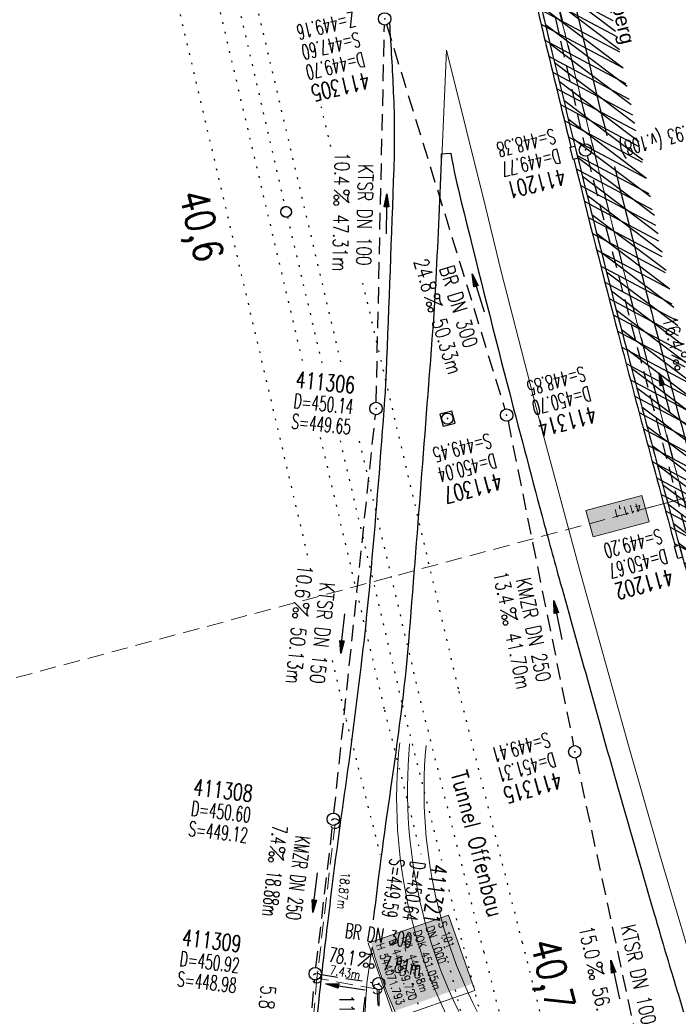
# Model space of a CAD drawing. Extents: x 446577 to 447240, y 443630 to 444842.
# Tile 45 of 71: x 446817 to 446896, y 444069 to 444189. Entities that reach past the tile are written whole.
import ezdxf
from ezdxf.enums import TextEntityAlignment as Align

# ---------------------------------------------------------------- set-up
doc = ezdxf.new("R2010")
doc.units = 0
doc.header["$LTSCALE"] = 2
doc.header["$MEASUREMENT"] = 0
for name, pattern in [('AUSGEZOGEN', [0]), ('GESTRICH-X2', [1.5, 1, -0.5]), ('LINE_LT_1', [1.5, 1, -0.5]), ('PUNKTX2_STR', [0.6, 0.1, -0.5]), ('STRICHPT-X3', [3, 1.5, -0.75, 0, -0.75])]:
    doc.linetypes.add(name, pattern=pattern)
doc.layers.get('0').update_dxf_attribs({"linetype": 'AUSGEZOGEN'})
for name, color, linetype in [('200_ACHSEN', 7, 'CONTINUOUS'), ('210_Text', 7, 'CONTINUOUS'), ('ACHSE', 250, 'STRICHPT-X3'), ('Bahnachse', 7, 'CONTINUOUS'), ('Beschriftung', 7, 'CONTINUOUS'), ('DB-Bahnachse', 15, 'CONTINUOUS'), ('FBR', 8, 'CONTINUOUS'), ('Gleisachsen', 7, 'CONTINUOUS'), ('GLOBAL', 7, 'CONTINUOUS'), ('Hintergrund', 7, 'CONTINUOUS'), ('Hintergrundplan', 7, 'CONTINUOUS'), ('Ingenieurbauwerke', 15, 'CONTINUOUS'), ('KANAL', 7, 'GESTRICH-X2'), ('neu', 7, 'CONTINUOUS'), ('PFEIL', 7, 'CONTINUOUS'), ('SCHACHTNR', 6, 'CONTINUOUS'), ('SCHLITZRINNE', 8, 'AUSGEZOGEN'), ('SCHSYMBOL', 7, 'AUSGEZOGEN'), ('TEXTO', 4, 'CONTINUOUS'), ('TEXTU', 4, 'CONTINUOUS')]:
    doc.layers.add(name, color=color, linetype=linetype)
doc.styles.add('12', font='arial.ttf', dxfattribs={"width": 0.8, "height": 1})
doc.styles.add('4', font='txt_____.ttf', dxfattribs={"width": 0.9, "height": 1})
doc.styles.add('6', font='txt_____.ttf', dxfattribs={"width": 0.8, "height": 1})
doc.styles.add('8', font='txt_____.ttf', dxfattribs={"width": 0.8, "height": 1})
doc.styles.add('9', font='ARIALUNI.TTF', dxfattribs={"height": 1})
doc.styles.add('ROMANS', font='romans.shx', dxfattribs={"width": 0.8})

# ---------------------------------------------------------------- blocks, each defined once
blk = doc.blocks.new('GST')
at = {"color": 0}
blk.add_circle((0, 0), 0.75, dxfattribs=at)
blk.add_point((0, 0), dxfattribs=at)
blk = doc.blocks.new('10')
blk.add_blockref('GST', (0, 0))
blk = doc.blocks.new('PROM')
blk.add_line((1.566024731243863, 1.817237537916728), (0.0190527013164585, 0.0153243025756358))
for centre, radius in [((0.3173753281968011, 1.509743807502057), 0.3170057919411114), ((0.9430842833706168, 0.2908182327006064), 0.2830165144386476), ((1.644538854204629, 0.287494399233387), 0.2830165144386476)]:
    blk.add_circle(centre, radius)
blk.add_arc((0.9918717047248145, 2.681739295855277), 1.033048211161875, 239.1413865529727, 303.3549228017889)
blk = doc.blocks.new('PFEIL2')
at = {"color": 0}
for p, q in [((0.8796887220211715, 0.0024565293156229), (-2.401395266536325, -0.0115320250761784)), ((0.8808543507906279, -0.2709205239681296), (0.8785230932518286, 0.2758335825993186)), ((0.8785230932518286, 0.2758335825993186), (2.429089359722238, 0.0090619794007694)), ((0.9110887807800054, 0.2702307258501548), (0.8785706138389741, 0.2646884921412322)), ((0.9651190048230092, 0.2609349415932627), (0.8786494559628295, 0.2461975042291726)), ((1.01914922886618, 0.2516391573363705), (0.8787282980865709, 0.2277065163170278)), ((1.073179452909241, 0.24234337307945), (0.8788071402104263, 0.2092155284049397)), ((1.127209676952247, 0.2330475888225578), (0.8788859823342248, 0.1907245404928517)), ((1.181239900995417, 0.2237518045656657), (0.8789648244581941, 0.1722335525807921)), ((1.235270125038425, 0.2144560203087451), (0.8790436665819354, 0.1537425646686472)), ((1.289300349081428, 0.2051602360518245), (0.8791225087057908, 0.1352515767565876)), ((1.34333057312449, 0.195864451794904), (0.8792013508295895, 0.1167605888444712)), ((1.397360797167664, 0.1865686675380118), (0.8792801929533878, 0.0982696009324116)), ((1.451391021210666, 0.1772728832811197), (0.8793590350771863, 0.0797786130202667)), ((1.505421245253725, 0.1679770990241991), (0.8794378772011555, 0.0612876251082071)), ((1.559451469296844, 0.1586813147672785), (0.8795167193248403, 0.0427966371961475)), ((1.613481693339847, 0.1493855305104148), (0.8795955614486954, 0.024305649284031)), ((1.66751191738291, 0.140089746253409), (0.8796744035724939, 0.005814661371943)), ((1.721542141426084, 0.1307939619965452), (0.8797532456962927, -0.0126763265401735)), ((1.775572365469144, 0.1214981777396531), (0.8798320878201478, -0.0311673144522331)), ((1.82960258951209, 0.1122023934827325), (0.8799109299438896, -0.0496583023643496)), ((1.883632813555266, 0.1029066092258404), (0.8799897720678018, -0.0681492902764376)), ((1.937663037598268, 0.0936108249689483), (0.8800686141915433, -0.08664027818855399)), ((1.991693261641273, 0.0843150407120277), (0.8801474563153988, -0.105131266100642)), ((2.045723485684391, 0.0750192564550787), (0.8802262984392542, -0.1236222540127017)), ((2.099753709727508, 0.0657234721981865), (0.8803051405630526, -0.1421132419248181)), ((2.153783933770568, 0.056427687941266), (0.8803839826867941, -0.1606042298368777)), ((2.207814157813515, 0.0471319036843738), (0.8804628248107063, -0.1790952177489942)), ((2.261844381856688, 0.0378361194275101), (0.8805416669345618, -0.1975862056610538)), ((2.31587460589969, 0.0285403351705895), (0.8806205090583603, -0.2160771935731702)), ((2.36990482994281, 0.0192445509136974), (0.8806993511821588, -0.2345681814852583)), ((2.423935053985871, 0.009948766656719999), (0.8807781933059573, -0.2530591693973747)), ((2.429089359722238, 0.0090619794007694), (0.8808543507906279, -0.2709205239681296))]:
    blk.add_line(p, q, dxfattribs=at)
blk = doc.blocks.new('20')
blk.add_lwpolyline([(-0.7540238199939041, -0.7510624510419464), (0.7541923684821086, -0.7510624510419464), (0.7541923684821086, 0.7497802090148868), (-0.7540238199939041, 0.7497802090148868)], close=True)
blk.add_circle((0, 0), 0.675503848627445)
blk.add_point((0, 0))
blk = doc.blocks.new('Schacht')
at = {"color": 18, "lineweight": 9, "true_color": 0x000000}
blk.add_circle((0, 0), 0.779328, dxfattribs=at)

msp = doc.modelspace()

# ---------------------------------------------------------------- hatches: boundary and pattern name
at = {"layer": '210_Text'}
for color in [252, 131]:
    msp.add_hatch(color=color, dxfattribs=at).paths.add_polyline_path([(446892.9316190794, 444127.9466990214), (446892.0635920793, 444131.1776050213), (446885.2714230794, 444129.3527950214), (446886.1394500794, 444126.1218900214)], flags=0)
at = {"layer": 'SCHLITZRINNE'}
h = msp.add_hatch(dxfattribs=at)
h.set_pattern_fill('_USER', color=256, scale=1.5, angle=45, style=0, pattern_type=0)
h.set_pattern_definition([(322.9885789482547, (446836.5999528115, 444435.4554799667), (0.9029613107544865, 1.1977732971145), [])])
edge = h.paths.add_edge_path()
edge.add_arc((443111.8322046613, 443902.6048596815), 3762.707583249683, 8.237948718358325, 8.309740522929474, ccw=False)
edge.add_arc((446520.7667561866, 444396.1447780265), 318.2313636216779, 7.991086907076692, 8.237948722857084, ccw=False)
edge.add_arc((253459.1240965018, 417293.7261212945), 195272.9413952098, 7.987195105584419, 7.991086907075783, ccw=False)
edge.add_arc((449695.9082865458, 444828.2862068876), 2886.154960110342, 187.9871942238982, 188.0192069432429)
edge.add_arc((478554.2131757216, 448893.9220155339), 32029.44159022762, 188.0192069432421, 188.0307217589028)
edge.add_arc((640420.6222499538, 471731.2730594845), 195498.9463588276, 188.0307211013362, 188.0353818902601)
edge.add_arc((455274.8055420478, 445594.1238402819), 8517.332252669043, 188.0353818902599, 188.0971515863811)
edge.add_arc((489167.8999112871, 450416.1061665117), 42751.72080389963, 188.0971512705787, 188.1247221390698)
edge.add_arc((449184.2716662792, 444707.9904080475), 2362.698617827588, 188.12472213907, 188.4957501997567)
edge.add_arc((449950.3568737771, 444822.4245193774), 3137.283481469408, 188.4957502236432, 188.8177338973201)
edge.add_arc((447543.7196190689, 444449.094609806), 701.8619374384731, 188.81773389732, 189.3035284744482)
edge.add_arc((451782.2702589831, 445143.4519207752), 4996.91066852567, 189.3035284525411, 189.4855935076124)
edge.add_arc((448740.589544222, 444635.2353204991), 1913.064744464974, 189.4855935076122, 190.2107767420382)
edge.add_arc((449004.1874476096, 444682.7152565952), 2180.904620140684, 190.2107767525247, 190.8899708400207)
edge.add_arc((448612.4932558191, 444607.3579472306), 1782.027365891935, 190.8899708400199, 191.6137026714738)
edge.add_arc((448466.4515213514, 444577.3434842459), 1632.933247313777, 191.6137026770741, 192.3697533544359)
edge.add_arc((450054.5087491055, 444925.6217457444), 3258.732591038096, 192.3697533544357, 192.7123186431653)
edge.add_arc((448394.4427105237, 444551.1346459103), 1556.951218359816, 192.7123186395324, 193.2079182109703)
edge.add_arc((448423.5143961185, 444557.9575870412), 1586.812822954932, 193.2079182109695, 193.5621827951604)
edge.add_arc((449785.723090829, 444886.5589768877), 2988.094879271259, 193.5621827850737, 193.820345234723)
edge.add_arc((448360.4503694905, 444535.9417368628), 1520.329646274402, 193.8203452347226, 194.6739685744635)
edge.add_arc((449045.9917342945, 444715.4572864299), 2228.985271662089, 194.6739685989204, 195.3789542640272)
edge.add_arc((447260.2094515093, 444224.2765393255), 376.884602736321, 195.3789542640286, 195.9801269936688)
edge.add_arc((496192.1964030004, 458236.9324156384), 51275.74384072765, 195.9801270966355, 196.0316672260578)
edge.add_arc((447192.2248299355, 444157.1030873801), 293.0133521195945, 196.0316672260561, 196.9281132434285)
edge.add_arc((450021.9101694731, 445018.3440551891), 3250.859718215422, 196.9281132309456, 197.1972448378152)
edge.add_arc((443111.8322046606, 443902.6048596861), 3762.207583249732, 8.237948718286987, 8.30974052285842, ccw=False)
edge.add_arc((446520.7667561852, 444396.1447780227), 317.7313636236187, 7.991086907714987, 8.237948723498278, ccw=False)
edge.add_arc((253459.1240965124, 417293.7261203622), 195272.4413953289, 7.987195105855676, 7.99108690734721, ccw=False)
edge.add_arc((449695.9082728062, 444828.2862048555), 2886.65494622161, 187.9871942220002, 188.0069682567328)
edge.add_line((446834.5412493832, 444446.3357377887), (446835.0359999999, 444446.4079999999))
h = msp.add_hatch(dxfattribs=at)
h.set_pattern_fill('_USER', color=256, scale=1.5, angle=45, style=0, pattern_type=0)
h.set_pattern_definition([(331.9151961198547, (446910.9974705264, 444074.8352513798), (0.706166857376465, 1.32337763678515), [])])
edge = h.paths.add_edge_path()
edge.add_arc((443111.8322046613, 443902.6048596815), 3762.707583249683, 8.237948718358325, 8.309740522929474, ccw=False)
edge.add_arc((446520.7667561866, 444396.1447780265), 318.2313636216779, 7.991086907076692, 8.237948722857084, ccw=False)
edge.add_arc((253459.1240965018, 417293.7261212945), 195272.9413952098, 7.987195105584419, 7.991086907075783, ccw=False)
edge.add_arc((449695.9082865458, 444828.2862068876), 2886.154960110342, 187.9871942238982, 188.0192069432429)
edge.add_arc((478554.2131757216, 448893.9220155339), 32029.44159022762, 188.0192069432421, 188.0307217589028)
edge.add_arc((640420.6222499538, 471731.2730594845), 195498.9463588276, 188.0307211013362, 188.0353818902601)
edge.add_arc((455274.8055420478, 445594.1238402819), 8517.332252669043, 188.0353818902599, 188.0971515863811)
edge.add_arc((489167.8999112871, 450416.1061665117), 42751.72080389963, 188.0971512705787, 188.1247221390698)
edge.add_arc((449184.2716662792, 444707.9904080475), 2362.698617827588, 188.12472213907, 188.4957501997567)
edge.add_arc((449950.3568737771, 444822.4245193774), 3137.283481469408, 188.4957502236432, 188.8177338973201)
edge.add_arc((447543.7196190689, 444449.094609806), 701.8619374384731, 188.81773389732, 189.3035284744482)
edge.add_arc((451782.2702589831, 445143.4519207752), 4996.91066852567, 189.3035284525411, 189.4855935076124)
edge.add_arc((448740.589544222, 444635.2353204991), 1913.064744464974, 189.4855935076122, 190.2107767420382)
edge.add_arc((449004.1874476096, 444682.7152565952), 2180.904620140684, 190.2107767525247, 190.8899708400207)
edge.add_arc((448612.4932558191, 444607.3579472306), 1782.027365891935, 190.8899708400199, 191.6137026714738)
edge.add_arc((448466.4515213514, 444577.3434842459), 1632.933247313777, 191.6137026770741, 192.3697533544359)
edge.add_arc((450054.5087491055, 444925.6217457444), 3258.732591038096, 192.3697533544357, 192.7123186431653)
edge.add_arc((448394.4427105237, 444551.1346459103), 1556.951218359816, 192.7123186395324, 193.2079182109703)
edge.add_arc((448423.5143961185, 444557.9575870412), 1586.812822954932, 193.2079182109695, 193.5621827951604)
edge.add_arc((449785.723090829, 444886.5589768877), 2988.094879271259, 193.5621827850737, 193.820345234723)
edge.add_arc((448360.4503694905, 444535.9417368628), 1520.329646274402, 193.8203452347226, 194.6739685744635)
edge.add_arc((449045.9917342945, 444715.4572864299), 2228.985271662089, 194.6739685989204, 195.3789542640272)
edge.add_arc((447260.2094515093, 444224.2765393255), 376.884602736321, 195.3789542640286, 195.9801269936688)
edge.add_arc((496192.1964030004, 458236.9324156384), 51275.74384072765, 195.9801270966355, 196.0316672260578)
edge.add_arc((447192.2248299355, 444157.1030873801), 293.0133521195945, 196.0316672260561, 196.9281132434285)
edge.add_arc((450021.9101694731, 445018.3440551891), 3250.859718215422, 196.9281132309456, 197.1972448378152)
edge.add_arc((447192.2248299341, 444157.103087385), 293.5133521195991, 196.151245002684, 196.9281132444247)
edge.add_arc((450021.9101694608, 445018.3440551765), 3251.359718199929, 196.928113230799, 197.197244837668)

# ---------------------------------------------------------------- linework, layer by layer
at = {"layer": '200_ACHSEN', "color": 8, "lineweight": 9, "true_color": 0x7f7f7f}
msp.add_lwpolyline([(446877.0925390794, 444209.2067640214, -0.004255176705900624), (446885.4190630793, 444176.3229230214, 0.02431793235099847), (446940.4714210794, 443990.5609580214), (446963.1358040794, 443925.8191130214), (447048.7458760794, 443681.2700280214)], format="xyb", dxfattribs=at)
msp.add_lwpolyline([(446877.0925390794, 444209.2067640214, -0.004255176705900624), (446885.4190630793, 444176.3229230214, 0.02431793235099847), (446940.4714210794, 443990.5609580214), (446963.1358040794, 443925.8191130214), (447048.7458760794, 443681.2700280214)], format="xyb", dxfattribs=at)
at = {"layer": '210_Text', "color": 2, "lineweight": 9, "true_color": 0xffff00}
msp.add_line((446897.1050000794, 444130.8000000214), (446892.4976060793, 444129.5621520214), dxfattribs=at)
at = {"layer": '210_Text', "color": 18, "lineweight": 9, "true_color": 0x000000}
msp.add_line((446897.1050000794, 444130.8000000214), (446892.4976060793, 444129.5621520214), dxfattribs=at)
at = {"layer": '210_Text', "color": 153, "lineweight": 9, "true_color": 0x5391e3}
msp.add_lwpolyline([(446892.9316190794, 444127.9466990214), (446892.0635920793, 444131.1776050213), (446885.2714230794, 444129.3527950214), (446886.1394500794, 444126.1218900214), (446892.9316190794, 444127.9466990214)], close=True, dxfattribs=at)
at = {"layer": '210_Text', "color": 2, "lineweight": 9, "true_color": 0xffff00}
msp.add_lwpolyline([(446886.1394500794, 444126.1218900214), (446885.2714230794, 444129.3527950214), (446892.0635920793, 444131.1776050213), (446892.9316190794, 444127.9466990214), (446886.1394500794, 444126.1218900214)], close=True, dxfattribs=at)
at = {"layer": '210_Text', "color": 18, "lineweight": 9, "true_color": 0x000000}
for points in [[(446892.9316190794, 444127.9466990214), (446892.0635920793, 444131.1776050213), (446885.2714230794, 444129.3527950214), (446886.1394500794, 444126.1218900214), (446892.9316190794, 444127.9466990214)], [(446886.1394500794, 444126.1218900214), (446885.2714230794, 444129.3527950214), (446892.0635920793, 444131.1776050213), (446892.9316190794, 444127.9466990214), (446886.1394500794, 444126.1218900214)]]:
    msp.add_lwpolyline(points, close=True, dxfattribs=at)
at = {"layer": 'ACHSE', "flags": 128}
msp.add_lwpolyline([(446785.2003563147, 444812.3899800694), (446790.9779999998, 444771.6249999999), (446798.5204748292, 444718.4110385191), (446808.5199999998, 444647.862), (446822.5529999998, 444548.851), (446833.0779999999, 444474.5939999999), (446836.586, 444449.841), (446840.0949999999, 444425.0879999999), (446843.6029999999, 444400.336), (446847.111, 444375.5829999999), (446847.6879999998, 444371.5109999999), (446850.727, 444350.846), (446854.65, 444326.156), (446858.8819999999, 444301.517), (446863.422, 444276.9329999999), (446868.2709999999, 444252.4079999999), (446873.427, 444227.946), (446878.8889999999, 444203.5499999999), (446884.6569999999, 444179.224), (446890.7289999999, 444154.9729999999), (446897.1049999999, 444130.8), (446903.784, 444106.7089999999), (446910.765, 444082.704), (446918.0459999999, 444058.7879999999), (446925.627, 444034.965), (446933.5059999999, 444011.239), (446939.8479999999, 443992.83), (446941.6739999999, 443987.6110000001), (446949.933, 443964.015), (446958.1909999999, 443940.4179999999), (446966.4499999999, 443916.8219999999), (446974.7079999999, 443893.2249999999), (446979.1994235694, 443880.3915842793), (446999.4830000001, 443822.435), (447024.2590000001, 443751.6460000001), (447041.5033659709, 443702.3733999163)], dxfattribs=at)
at = {"layer": 'Bahnachse', "linetype": 'PUNKTX2_STR'}
for p, q in [((446837.460166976, 444215.0697557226), (446848.7332144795, 444166.226003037)), ((446849.0312041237, 444164.9604583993), (446853.3007463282, 444146.8279616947)), ((446855.4242539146, 444137.8095488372), (446862.9968909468, 444105.6490010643)), ((446863.000088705, 444105.6490280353), (446867.7249407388, 444086.9032717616)), ((446868.635992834, 444083.2886907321), (446870.6764812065, 444075.1930937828))]:
    msp.add_line(p, q, dxfattribs=at)
at = {"layer": 'Bahnachse', "color": 7, "linetype": 'PUNKTX2_STR'}
msp.add_line((446870.6996066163, 444075.1989225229), (446872.2504243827, 444069.0433980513), dxfattribs=at)
at = {"layer": 'Bahnachse', "linetype": 'Continuous'}
msp.add_ellipse((446848.8728841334, 444165.5910944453), major_axis=(-0.4596739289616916, 0.4596739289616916), ratio=0.9999999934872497, start_param=2.598779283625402, end_param=8.881964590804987, dxfattribs=at)
at = {"layer": 'Beschriftung', "color": 18, "lineweight": 9, "true_color": 0x000000}
msp.add_lwpolyline([(446868.5770850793, 444080.2046160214), (446871.7706300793, 444071.0623440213), (446862.0155010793, 444067.6547170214), (446858.8219550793, 444076.7969890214), (446868.5770850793, 444080.2046160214)], close=True, dxfattribs=at)
at = {"layer": 'DB-Bahnachse', "color": 7, "linetype": 'Continuous'}
msp.add_circle((446848.8822093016, 444165.5932307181), 0.6500771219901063, dxfattribs=at)
at = {"layer": 'FBR'}
msp.add_line((446867.7189999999, 444172.627), (446868.8639999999, 444172.695), dxfattribs=at)
for points in [[(446833.755, 444484.975, -8.2799939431e-05), (446837.9632312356, 444455.1792179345, -0.000176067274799), (446839.9349999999, 444441.166, -1.05598523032e-05), (446846.0097570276, 444397.8760390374, 6.70038342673e-05), (446846.9679999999, 444391.0529999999, 0.0017270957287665), (446849.8919788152, 444370.7621168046, 0.0012303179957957), (446854.1649999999, 444342.3029999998, 0.0042093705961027), (446857.4039284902, 444322.2215012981, 0.0029789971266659), (446862.3879999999, 444293.9149999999, 0.003152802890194), (446866.5664326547, 444271.7772461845, 0.0026908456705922), (446871.765, 444245.898, 0.0030848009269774), (446877.21435781, 444220.3049943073, 0.0032958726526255), (446882.6199999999, 444196.4179999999, 0.003173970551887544), (446887.798972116, 444174.8338827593, 0.0035505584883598)], [(446861.4155622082, 444188.4835918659, -0.004999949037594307), (446861.8922035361, 444180.0804970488, -0.02058217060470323), (446861.9429999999, 444170.85, -0.001031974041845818), (446861.0094102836, 444146.1108361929, -0.007794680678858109), (446860.8279999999, 444142.838, -0.00434207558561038), (446859.1897830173, 444122.3126669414, -0.007421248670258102), (446857.9489999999, 444110.329, -0.005827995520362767), (446855.9395363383, 444094.9191978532, 0.005838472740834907), (446853.934, 444079.537, 0.002081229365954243), (446852.8426986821, 444069.9896149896, 0.006504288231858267), (446852.546, 444066.929, 0.01152497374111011), (446852.4826348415, 444065.8843323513, 0.003515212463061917), (446852.378, 444062.455, 0.02163719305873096), (446852.5070996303, 444055.9342753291, 0.004352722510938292), (446852.6558210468, 444053.8656048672, 0.01659771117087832)], [(446867.7189999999, 444172.627, -0.002487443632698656), (446867.0574012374, 444157.4174323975, -0.006823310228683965), (446866.7129999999, 444151.878, -0.0007092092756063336), (446863.7391764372, 444113.4122970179, -0.007708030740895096), (446863.406, 444109.8779999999, -0.00890501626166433), (446861.7171041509, 444096.6739930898, 0.006328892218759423), (446859.4486935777, 444079.6371766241, 0.003920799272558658)], [(446888.7230043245, 444171.105537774, 0.003313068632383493), (446894.287, 444149.378, 0.0028480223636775), (446900.3194976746, 444126.9734120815, 0.0025577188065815), (446907.306, 444102.1, 0.0028243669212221), (446915.5419328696, 444073.945986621, 0.003132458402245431), (446920.317923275, 444058.3131603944, 0.0029278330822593)], [(446875.7129999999, 444144.706, 0.0015234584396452), (446879.9487426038, 444128.6557236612, 0.003013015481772), (446882.1639999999, 444120.5599999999, 3.06369822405e-05), (446888.7301731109, 444097.1250413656, 0.001239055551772), (446888.8939999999, 444096.546, 0.0013085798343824), (446893.4439984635, 444080.7714344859, 0.002538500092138), (446895.852, 444072.6579999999, 0.0006835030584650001), (446897.9005579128, 444065.9152645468, 0.0008894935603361), (446899.4909999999, 444060.739, 0.0004800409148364), (446902.0260534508, 444052.5681797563, 0.0010308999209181), (446903.2179999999, 444048.767, 0.000421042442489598), (446904.112638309, 444045.9427045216, 0.0004524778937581)], [(446858.4202849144, 444070.257556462, 0.003076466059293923), (446858.075, 444066.456, 0.04028745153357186), (446858.0626480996, 444063.2843487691, 0.008492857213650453), (446859.4669999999, 444048.328, 0.03184029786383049), (446860.1759789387, 444044.3009093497, 0.01613630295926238), (446862.3279999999, 444036.531)]]:
    msp.add_lwpolyline(points, format="xyb", dxfattribs=at)
at = {"layer": 'FBR', "flags": 128}
msp.add_lwpolyline([(446878.677, 444195.394, 0.0015457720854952), (446880.9482764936, 444185.8491328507, 0.0011264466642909), (446884.135, 444172.7679999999, 0.0037246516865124), (446889.7094006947, 444150.8141787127, 0.0030760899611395), (446896.8199999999, 444124.326, 0.0026231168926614), (446897.8887089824, 444120.5187284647, 0.0002248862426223), (446910.607, 444076.1819999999, 0.0039115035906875), (446911.9075030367, 444071.785909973, 0.001174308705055), (446916.3879999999, 444057.1879999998)], format="xyb", dxfattribs=at)
at = {"layer": 'FBR'}
for centre, radius, start, end in [((446957.8592084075, 444188.9666340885), 90.47051008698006, 190.3613530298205, 194.1690043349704), ((448854.8502063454, 444655.1203214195), 2043.895022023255, 193.821996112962, 194.4613160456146)]:
    msp.add_arc(centre, radius, start, end, dxfattribs=at)
at = {"layer": 'Gleisachsen', "color": 8, "linetype": 'PUNKTX2_STR'}
for p, q in [((446841.1368057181, 444208.3044498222), (446855.5615126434, 444147.0435608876)), ((446836.7507448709, 444207.2979106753), (446850.9208333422, 444147.118371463)), ((446853.018385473, 444138.2101899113), (446860.8067851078, 444105.1333109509)), ((446857.7534331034, 444137.7346025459), (446865.1869967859, 444106.1646911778)), ((446865.1818533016, 444106.1989399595), (446872.858245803, 444075.743005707)), ((446860.8183241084, 444105.0991161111), (446865.2213849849, 444087.6300598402)), ((446867.7592381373, 444077.5611780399), (446868.4947166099, 444074.6431818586)), ((446872.8814280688, 444075.7486088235), (446889.9083982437, 444008.1649546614)), ((446868.5177851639, 444074.6492362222), (446872.9845225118, 444056.9198087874))]:
    msp.add_line(p, q, dxfattribs=at)
at = {"layer": 'Hintergrund', "color": 254, "lineweight": 18, "true_color": 0xcccccc}
for points in [[(446877.0925390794, 444209.2067640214, -0.004255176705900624), (446885.4190630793, 444176.3229230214, 0.02431793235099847), (446940.4714210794, 443990.5609580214), (446963.1358040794, 443925.8191130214), (447048.7458760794, 443681.2700280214)], [(446862.6667600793, 444101.1401430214, 0.1759621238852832), (446872.2979040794, 444061.1461760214), (446883.0538990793, 444044.9216840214, -0.04310946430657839), (446887.9982400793, 444035.8551490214)], [(446863.8727480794, 444101.0019580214, 0.1688438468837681), (446873.5487430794, 444061.9740660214), (446884.3041160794, 444045.7505130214, -0.04942854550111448), (446889.9767880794, 444035.0289280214)], [(446865.8643800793, 444100.8191980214, 0.168809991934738), (446875.2200820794, 444063.0725610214), (446885.9710720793, 444046.8556180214, -0.04312654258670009), (446891.2055710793, 444037.2562360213)], [(446889.2959590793, 444013.3262130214), (446875.2079620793, 444020.1222110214), (446873.8369590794, 444020.8142120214), (446870.9679640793, 444022.4102130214, -0.101344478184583), (446866.9669610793, 444026.1782100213, -0.07027223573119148), (446863.8859630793, 444031.6982070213), (446862.5209610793, 444036.0062100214), (446862.7019610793, 444036.0812100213), (446860.3439610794, 444044.4692100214, -0.05937102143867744), (446858.5039610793, 444058.2192100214, -0.0330580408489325), (446858.6809610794, 444071.9562100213, 0.0002490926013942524), (446859.3096990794, 444076.3649470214)], [(446859.3096990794, 444076.3649470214, 0.07717118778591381), (446867.7137750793, 444058.1071360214), (446876.4384640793, 444044.9466940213, -0.06231498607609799), (446882.5119620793, 444032.7172120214)]]:
    msp.add_lwpolyline(points, format="xyb", dxfattribs=at)
at = {"layer": 'Hintergrundplan', "color": 254, "lineweight": 18, "true_color": 0xcccccc}
msp.add_line((446868.3284340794, 444185.2051650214), (446867.7696450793, 444172.1044540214), dxfattribs=at)
for points in [[(446892.3855650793, 444214.5638040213, 0.002547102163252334), (446898.5990490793, 444185.6177540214)], [(446877.0925390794, 444209.2067640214, -0.004255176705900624), (446885.4190630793, 444176.3229230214, 0.02431793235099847), (446940.4714210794, 443990.5609580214), (446963.1358040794, 443925.8191130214), (447048.7458760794, 443681.2700280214)], [(446862.6667600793, 444101.1401430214, 0.1759621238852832), (446872.2979040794, 444061.1461760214), (446883.0538990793, 444044.9216840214, -0.04310946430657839), (446887.9982400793, 444035.8551490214)], [(446863.8727480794, 444101.0019580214, 0.1688438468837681), (446873.5487430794, 444061.9740660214), (446884.3041160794, 444045.7505130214, -0.04942854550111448), (446889.9767880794, 444035.0289280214)], [(446865.8643800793, 444100.8191980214, 0.168809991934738), (446875.2200820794, 444063.0725610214), (446885.9710720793, 444046.8556180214, -0.04312654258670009), (446891.2055710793, 444037.2562360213)], [(446889.2959590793, 444013.3262130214), (446875.2079620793, 444020.1222110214), (446873.8369590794, 444020.8142120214), (446870.9679640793, 444022.4102130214, -0.101344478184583), (446866.9669610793, 444026.1782100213, -0.07027223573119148), (446863.8859630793, 444031.6982070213), (446862.5209610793, 444036.0062100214), (446862.7019610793, 444036.0812100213), (446860.3439610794, 444044.4692100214, -0.05937102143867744), (446858.5039610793, 444058.2192100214, -0.0330580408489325), (446858.6809610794, 444071.9562100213, 0.0002490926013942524), (446859.3096990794, 444076.3649470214)], [(446859.3096990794, 444076.3649470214, 0.07717118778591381), (446867.7137750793, 444058.1071360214), (446876.4384640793, 444044.9466940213, -0.06231498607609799), (446882.5119620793, 444032.7172120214)]]:
    msp.add_lwpolyline(points, format="xyb", dxfattribs=at)
msp.add_lwpolyline([(446868.3284340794, 444185.2051650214), (446873.1114120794, 444166.0175400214), (446874.9850120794, 444158.3583540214), (446879.9266300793, 444139.1650240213), (446884.4941530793, 444122.1641320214), (446890.4265250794, 444100.8129850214), (446894.2614890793, 444087.5428740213), (446899.4527190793, 444069.9917620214), (446907.2346460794, 444044.7913800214), (446915.1359690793, 444020.4263060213), (446923.0386670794, 443997.0408740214), (446930.6721430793, 443974.9959380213), (446939.0198130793, 443951.1257420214), (446947.7752350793, 443926.0094030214), (446954.4626820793, 443907.0289720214), (446964.9880920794, 443876.9578010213), (446973.7032570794, 443852.1474830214), (446980.5783670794, 443832.3351690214), (446988.3838260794, 443810.0965570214), (446997.2620010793, 443784.7264890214), (447004.7346270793, 443762.9924850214), (447021.2799080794, 443716.0398950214)], dxfattribs=at)
at = {"layer": 'Ingenieurbauwerke', "color": 8, "linetype": 'PUNKTX2_STR'}
for p, q in [((446830.5011654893, 444212.8967004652), (446851.6020533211, 444123.282460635)), ((446858.1605515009, 444156.9484037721), (446869.8592225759, 444107.2648300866)), ((446869.8362844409, 444107.3720853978), (446877.5126769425, 444076.9161511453)), ((446856.163892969, 444103.9259706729), (446860.2815540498, 444087.5892324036)), ((446877.5359805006, 444076.9212729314), (446894.5453802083, 444009.4073596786)), ((446864.249673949, 444071.9427050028), (446865.6925119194, 444066.2157752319))]:
    msp.add_line(p, q, dxfattribs=at)
at = {"layer": 'Ingenieurbauwerke', "linetype": 'PUNKTX2_STR'}
for p, q in [((446853.1115990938, 444178.3910101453), (446854.3513817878, 444173.1257253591)), ((446854.4675285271, 444111.1129545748), (446856.1345593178, 444104.0331720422))]:
    msp.add_line(p, q, dxfattribs=at)
at = {"layer": 'KANAL'}
for p, q in [((446872.8129999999, 444227.2499999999), (446885.0629999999, 444173.8439999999)), ((446859.813, 444142.469), (446860.8129999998, 444188.281)), ((446861.0629999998, 444188.3129999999), (446875.438, 444141.6249999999)), ((446885.4059999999, 444172.375), (446897.7499999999, 444125.406)), ((446854.6879999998, 444092.5939999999), (446859.7189999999, 444140.9689999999)), ((446875.813, 444140.1879999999), (446883.781, 444100.7810000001)), ((446884.0629999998, 444099.3129999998), (446895.531, 444045.875)), ((446852.4999999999, 444073.8439999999), (446854.531, 444091.125)), ((446853.1559999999, 444072.9999999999), (446859.375, 444072.031)), ((446850.1249999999, 444048.0629999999), (446852.3439999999, 444072.375)), ((446860.125, 444071.156), (446860.3749999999, 444052.5939999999))]:
    msp.add_line(p, q, dxfattribs=at)
at = {"layer": 'KANAL', "color": 92, "lineweight": 9, "true_color": 0x00b400}
msp.add_line((446854.8189820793, 444091.3182260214, 450.61), (446852.6229820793, 444072.5742260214, 450.951), dxfattribs=at)
msp.add_polyline3d([(446860.6159820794, 444051.3132260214, 451.075), (446859.9289820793, 444071.2362260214, 451.05), (446852.6229820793, 444072.5742260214, 450.951), (446850.2309820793, 444046.7742260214, 450.963)], dxfattribs=at)
at = {"layer": 'neu', "color": 12, "linetype": 'LINE_LT_1', "lineweight": 9, "true_color": 0xc40000}
msp.add_line((446706.0182322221, 444079.4688297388), (447047.5687790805, 444171.23169207), dxfattribs=at)
at = {"layer": 'SCHLITZRINNE'}
for p, q in [((446879.8258659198, 444188.3798284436), (446880.4153701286, 444188.0652634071)), ((446880.2940242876, 444186.4298197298), (446880.8841901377, 444186.1149016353)), ((446880.764886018, 444184.4783684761), (446881.3554815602, 444184.1632210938)), ((446881.2374312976, 444182.5260188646), (446881.8283806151, 444182.2106827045)), ((446881.7115731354, 444180.5728173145), (446882.3028771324, 444180.257291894)), ((446882.1873144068, 444178.6187622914), (446882.7789739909, 444178.3030471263)), ((446882.6646579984, 444176.6638522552), (446883.2566740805, 444176.3479468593)), ((446883.1436068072, 444174.7080856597), (446883.7359803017, 444174.3919895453)), ((446884.1070307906, 444170.7936035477), (446884.7004899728, 444170.4769281)), ((446884.5930726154, 444168.8340520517), (446885.1872423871, 444168.5169974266)), ((446885.0823027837, 444166.8727992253), (446885.6771867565, 444166.5553634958)), ((446885.5747328, 444164.9098389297), (446886.170334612, 444164.5920201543)), ((446886.070374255, 444162.94516498), (446886.6666975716, 444162.6269612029)), ((446886.5692388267, 444160.9787711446), (446887.1662873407, 444160.6601803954)), ((446887.0713382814, 444159.010651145), (446887.6691157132, 444158.6916714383)), ((446887.5766844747, 444157.0407986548), (446888.1751945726, 444156.7214279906)), ((446888.0852893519, 444155.0692073), (446888.6845358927, 444154.7494436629)), ((446888.5971649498, 444153.0958706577), (446889.1971517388, 444152.775712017)), ((446889.112323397, 444151.1207822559), (446889.7130542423, 444150.8002265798)), ((446889.6304569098, 444149.1441063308), (446890.231722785, 444148.8232651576)), ((446890.1508696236, 444147.1662142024), (446890.7526471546, 444146.8451000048)), ((446890.6735421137, 444145.187116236), (446891.2758331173, 444144.8657280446)), ((446891.1984801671, 444143.2068093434), (446891.8012864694, 444142.8851461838)), ((446891.7256896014, 444141.2252904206), (446892.3290130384, 444140.903351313)), ((446892.2551762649, 444139.2425563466), (446892.8590186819, 444138.9203403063)), ((446892.7869460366, 444137.2586039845), (446893.3913092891, 444136.9361100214)), ((446893.3210048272, 444135.2734301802), (446893.9258907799, 444134.9506572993)), ((446893.8573585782, 444133.2870317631), (446894.4627691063, 444132.9639789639)), ((446894.3960132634, 444131.2994055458), (446895.0019502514, 444130.9760718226)), ((446894.9369748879, 444129.3105483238), (446895.5434402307, 444128.9869326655)), ((446895.4802494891, 444127.3204568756), (446896.0872450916, 444126.9965582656)), ((446896.0258431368, 444125.3291279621), (446896.4851727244, 444125.0840253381))]:
    msp.add_line(p, q, dxfattribs=at)
at = {"layer": 'SCHLITZRINNE', "flags": 128}
msp.add_lwpolyline([(446835.036, 444446.408, -0.0003132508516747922), (446835.7144642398, 444441.7423874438, -0.00107713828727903), (446835.908, 444440.385, -1.698118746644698e-05), (446837.7514839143, 444427.2498677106, 0.0001396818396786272), (446837.976, 444425.653, 5.024286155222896e-05), (446838.8746349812, 444419.2790322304, 2.033652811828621e-05), (446841.097, 444403.532, 0.0002695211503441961), (446842.3854595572, 444394.4404425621, 0.0001203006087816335), (446845.2879999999, 444374.074, 0.001618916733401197), (446847.4993559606, 444358.9346411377, 0.00140491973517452), (446850.153, 444341.505, 0.002119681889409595), (446851.0901403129, 444335.6283840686, 0.0007944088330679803), (446853.682, 444319.963, 0.00316421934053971), (446857.8233782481, 444296.1066122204, 0.00296355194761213), (446862.557, 444270.691, 0.003157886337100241), (446866.9491001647, 444248.6141201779, 0.003298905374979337), (446871.426, 444227.537, 0.001494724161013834), (446875.6566414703, 444208.5182820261, 0.002162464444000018), (446878.677, 444195.394, 0.001545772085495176), (446880.9482764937, 444185.8491328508, 0.001126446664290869), (446884.135, 444172.768, 0.003724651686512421), (446889.7094006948, 444150.8141787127, 0.003076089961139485), (446896.82, 444124.326, 0.002623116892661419), (446897.8887089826, 444120.5187284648, 0.0002248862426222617), (446910.607, 444076.182, 0.003911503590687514), (446911.9075030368, 444071.7859099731, 0.001174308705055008), (446916.388, 444057.188)], format="xyb", dxfattribs=at)
at = {"layer": 'SCHLITZRINNE'}
for points in [[(446871.0681150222, 444226.8350746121, 0.001448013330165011), (446875.1688978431, 444208.408254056, 0.002162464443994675), (446878.1902263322, 444195.2797572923, 0.001545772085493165), (446880.4622184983, 444185.7318825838, 0.001058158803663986), (446883.4545780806, 444173.4412921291, 0.003724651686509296)], [(446883.813619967, 444171.9819548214, 0.003611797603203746), (446889.2257092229, 444150.6875194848, 0.002984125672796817), (446896.120550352, 444124.9841972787, 0.002623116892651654)]]:
    msp.add_lwpolyline(points, format="xyb", dxfattribs=at)
at = {"layer": 'SCHSYMBOL'}
for points in [[(446883.9407754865, 444173.561373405), (446884.3011236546, 444172.1023587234), (446883.7353722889, 444171.9626291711), (446883.3750241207, 444173.4216438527)], [(446896.6054492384, 444125.1150605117), (446897.0023032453, 444123.6655497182), (446896.4402371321, 444123.5116645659), (446896.0433831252, 444124.9611753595)]]:
    msp.add_lwpolyline(points, close=True, dxfattribs=at)

# ---------------------------------------------------------------- block references
at = {"layer": 'KANAL', "xscale": 0.75, "yscale": 0.75}
for p in [(446854.8189820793, 444091.3182260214), (446852.6229820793, 444072.5742260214), (446859.9289820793, 444071.2362260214)]:
    msp.add_blockref('Schacht', p, dxfattribs=at)
at = {"layer": 'PFEIL'}
for p, rotation in [((446861.0491106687, 444165.3306110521), 88.7257999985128), ((446872.1973368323, 444155.7341287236), 107.1103000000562), ((446894.7847538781, 444143.6867018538), 104.7237999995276), ((446881.8590568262, 444116.0239912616), 101.439300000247), ((446855.7499856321, 444114.4157887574), 264.0677000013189), ((446852.4022768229, 444082.951473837), 263.3098999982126), ((446888.8330000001, 444072.3849999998), 102.1126999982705), ((446856.1130000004, 444071.5219999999), 171.1495000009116)]:
    msp.add_blockref('PFEIL2', p, dxfattribs=dict(at, rotation=rotation))
at = {"layer": 'SCHSYMBOL'}
for name, p, rotation in [('10', (446860.8419999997, 444189.017), 283.2674000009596), ('GST', (446885.2150000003, 444173.0999999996), 283.8732999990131), ('10', (446859.7899999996, 444141.7189999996), 284.5624000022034), ('20', (446868.463, 444140.4939999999), 284.6578999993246), ('10', (446875.6489999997, 444140.9170000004), 284.6981000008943), ('10', (446883.9200000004, 444100.0420000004), 285.8827999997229), ('10', (446854.6089999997, 444091.858), 285.8784999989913), ('10', (446852.4099999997, 444073.1109999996), 286.3651999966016), ('10', (446860.1230000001, 444071.9100000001), 286.4585000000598)]:
    msp.add_blockref(name, p, dxfattribs=dict(at, rotation=rotation))
at = {"layer": 'TEXTU'}
for p, rotation in [((446854.7052606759, 444168.3004872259), 268.7258000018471), ((446865.658429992, 444155.1902041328), 287.1103000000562), ((446895.6779803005, 444148.1906208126), 284.7237999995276), ((446849.8540272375, 444118.2454613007), 264.067700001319), ((446874.8994334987, 444117.2468157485), 281.439300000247), ((446846.9356717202, 444088.6178105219), 263.3098999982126), ((446857.5801076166, 444074.0037568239), 351.1495000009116), ((446885.3749999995, 444074.2000000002), 282.1126999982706)]:
    msp.add_blockref('PROM', p, dxfattribs=dict(at, rotation=rotation))

# ---------------------------------------------------------------- texts
at = {"layer": '210_Text', "color": 18, "true_color": 0x000000, "attachment_point": 1, "line_spacing_factor": 0.9599808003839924}
for s, insert, char_height, rotation, style in [(' Nürnberg', (446888.7474290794, 444196.7852290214), 1.75, 283.36276169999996, '9'), ('411,1', (446892.0881140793, 444129.3227040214), 1, 195.0381909, '4')]:
    msp.add_mtext(s, dxfattribs=dict(at, insert=insert, char_height=char_height, rotation=rotation, style=style))
at = {"layer": 'Bahnachse', "linetype": 'Continuous', "style": 'ROMANS', "oblique": 359.9999960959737, "width": 0.8334000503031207}
msp.add_text('40,6', height=3.499999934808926, rotation=283.8990810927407, dxfattribs=at).set_placement((446835.8552293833, 444167.736947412))
at = {"layer": 'Bahnachse', "color": 7, "linetype": 'Continuous', "style": 'ROMANS', "oblique": 359.9999998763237, "width": 0.8334000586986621}
msp.add_text('40,7', height=3.499999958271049, rotation=283.8990849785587, dxfattribs=at).set_placement((446878.5112269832, 444076.8755421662))
at = {"layer": 'Beschriftung', "color": 18, "true_color": 0x000000, "insert": (446868.2699430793, 444079.5676980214), "char_height": 1, "attachment_point": 1, "rotation": 289.2551472, "line_spacing_factor": 0.9599808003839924, "style": '8', "bg_fill": 1, "box_fill_scale": 1.5, "bg_fill_color": 256, "bg_fill_true_color": 11599800, "bg_fill_transparency": 0}
msp.add_mtext('S 101^JDN 1000^JDOK 451.05m^JTWL 449.58m^JR 446859.720^JH 544071.793', dxfattribs=at)
at = {"layer": 'GLOBAL', "color": 92, "true_color": 0x00b400, "char_height": 1.1, "attachment_point": 1, "line_spacing_factor": 0.9599808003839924, "style": '6'}
for s, insert, rotation in [('18.87m', (446856.6653660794, 444085.3562580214), 263.3178546), ('7.43m', (446854.2732310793, 444074.1508060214), 349.62201269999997)]:
    msp.add_mtext(s, dxfattribs=dict(at, insert=insert, rotation=rotation))
at = {"layer": 'Ingenieurbauwerke', "color": 7, "linetype": 'Continuous', "style": 'ROMANS', "oblique": 359.9999990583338, "width": 0.8337000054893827}
msp.add_text('Tunnel Offenbau', height=1.999999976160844, rotation=284.5690841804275, dxfattribs=at).set_placement((446868.8334870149, 444097.4584553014))
at = {"layer": 'neu', "color": 12, "true_color": 0xc40000, "insert": (446713.0552183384, 444074.2657503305), "char_height": 3.5, "attachment_point": 1, "rotation": 15.038278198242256, "line_spacing_factor": 0.9599808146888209, "style": '12'}
msp.add_mtext('gültige Pläne Kanalbestandplan Ost- Westseite Max Bögl', dxfattribs=at)
at = {"layer": 'SCHACHTNR', "style": 'ROMANS'}
for s, height, rotation, width, p in [('Z=449.16', 1.8, 193.26729999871, 0.6, (446857.0265777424, 444189.8774672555)), ('S=447.60', 1.8, 193.26729999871, 0.6, (446857.6205777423, 444187.4404672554)), ('D=449.70', 1.8, 193.26729999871, 0.6, (446858.1825777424, 444185.0024672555)), ('411305', 2, 193.26729999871, 0.7, (446858.7455777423, 444182.5654672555)), ('Z=447.93 (v.108)', 1.8, 194.3289999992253, 0.6, (446902.017507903, 444177.3099364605)), ('S=448.38', 1.8, 193.8732999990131, 0.6, (446881.3244220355, 444175.7004662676)), ('D=449.77', 1.8, 193.8732999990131, 0.6, (446881.9184220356, 444173.2944662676)), ('411201', 2, 193.8732999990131, 0.7, (446882.5124220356, 444170.8564662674)), ('S=448.85', 1.8, 194.6981000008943, 0.6, (446884.9456166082, 444146.8634355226)), ('411306', 2, 354.2446851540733, 0.7, (446849.9736074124, 444144.2629203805)), ('D=450.70', 1.8, 194.6981000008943, 0.6, (446885.6026166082, 444144.4574355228)), ('D=450.14', 1.8, 354.2446851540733, 0.6, (446849.7135321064, 444141.7605305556)), ('S=449.65', 1.8, 354.2446851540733, 0.6, (446849.4638735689, 444139.2862741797)), ('411314', 2, 194.6981000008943, 0.7, (446886.2276166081, 444142.0194355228)), ('S=449.45', 1.8, 194.6578999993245, 0.6, (446873.5289579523, 444138.7455929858)), ('D=450.04', 1.8, 194.6578999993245, 0.6, (446874.1539579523, 444136.3075929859)), ('411307', 2, 194.6578999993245, 0.7, (446874.7789579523, 444133.9015929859)), ('S=449.20', 1.8, 195.3114999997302, 0.6, (446894.2366978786, 444127.1495436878)), ('D=450.67', 1.8, 195.3114999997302, 0.6, (446894.8926978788, 444124.7115436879)), ('411202', 2, 195.3114999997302, 0.7, (446895.5496978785, 444122.3055436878)), ('S=449.41', 1.8, 195.8827999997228, 0.6, (446880.6249999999, 444102.4379999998)), ('D=451.31', 1.8, 195.8827999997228, 0.6, (446881.313, 444100.031)), ('411308', 2, 353.3227518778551, 0.7, (446837.549691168, 444094.7943169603)), ('411315', 2, 195.8827999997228, 0.7, (446882, 444097.6249999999)), ('D=450.60', 1.8, 353.3227518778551, 0.6, (446837.262165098, 444092.3084551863)), ('S=449.12', 1.8, 353.3227518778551, 0.6, (446836.9450868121, 444089.8348680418)), ('S=449.59', 1.8, 261.8817288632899, 0.6, (446861.5238121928, 444087.1735167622)), ('D=450.64', 1.8, 261.8817288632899, 0.6, (446864.0104650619, 444086.8257848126)), ('411321', 2, 261.8817288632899, 0.7, (446866.4975338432, 444086.4789622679)), ('411309', 2, 353.143269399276, 0.7, (446836.1695631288, 444076.5594569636)), ('D=450.92', 1.8, 353.143269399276, 0.6, (446835.8807233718, 444074.0652774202)), ('S=448.98', 1.8, 353.143269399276, 0.6, (446835.5765371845, 444071.6114152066))]:
    msp.add_text(s, height=height, rotation=rotation, dxfattribs=dict(at, width=width)).set_placement(p)
at = {"layer": 'TEXTO', "style": 'ROMANS'}
for s, rotation, width, p in [('KTSR DN 100', 268.7258000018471, 0.75, (446857.5265665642, 444165.2611596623)), ('BR DN 300', 287.1103000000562, 0.75, (446868.9760540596, 444153.8318110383)), ('KTSR DN 150', 264.0677000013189, 0.75, (446852.374679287, 444114.5509880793)), ('KMZR DN 250', 281.439300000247, 0.75, (446878.0407648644, 444114.6915948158)), ('KMZR DN 250', 263.3098999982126, 0.6, (446849.4319790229, 444084.8384117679)), ('BR DN 300', 351.1495000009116, 0.6, (446859.975658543, 444076.8590684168)), ('KTSR DN 100', 282.1126999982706, 0.75, (446890.781, 444072.813))]:
    msp.add_text(s, height=1.8, rotation=rotation, dxfattribs=dict(at, width=width)).set_placement(p, align=Align.CENTER)
at = {"layer": 'TEXTU', "style": 'ROMANS'}
for s, rotation, width, p in [('10.4', 268.7258000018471, 0.75, (446854.8082606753, 444172.861487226)), ('47.31m', 268.7258000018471, 0.75, (446854.6512606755, 444165.299487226)), ('24.8', 287.1103000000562, 0.75, (446864.315429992, 444159.5742041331)), ('16.4', 284.7237999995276, 0.75, (446894.5129803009, 444152.6106208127)), ('50.33m', 287.1103000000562, 0.75, (446866.534429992, 444152.3242041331)), ('10.6', 264.0677000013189, 0.75, (446850.3360272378, 444122.7894613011)), ('13.4', 281.439300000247, 0.75, (446874.0004334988, 444121.7348157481)), ('50.13m', 264.0677000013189, 0.75, (446849.5550272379, 444115.258461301)), ('41.70m', 281.439300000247, 0.75, (446875.5004334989, 444114.2978157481)), ('7.4', 263.3098999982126, 0.6, (446847.25167172, 444091.1848105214)), ('18.88m', 263.3098999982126, 0.6, (446846.59567172, 444085.6538105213)), ('15.0', 282.1126999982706, 0.75, (446884.4060000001, 444078.688)), ('78.1', 351.1495000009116, 0.6, (446853.9621076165, 444074.5607568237)), ('7.81m', 351.1495000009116, 0.6, (446860.5551076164, 444073.5297568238)), ('5.8', 264.7539000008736, 0.75, (446845.857217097, 444071.7497638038)), ('11.0', 270.7767999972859, 0.75, (446855.3429497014, 444070.5543055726)), ('56.14m', 282.1126999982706, 0.75, (446885.9999999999, 444071.2809999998))]:
    msp.add_text(s, height=1.8, rotation=rotation, dxfattribs=dict(at, width=width)).set_placement(p)

doc.saveas('drawing.dxf')
